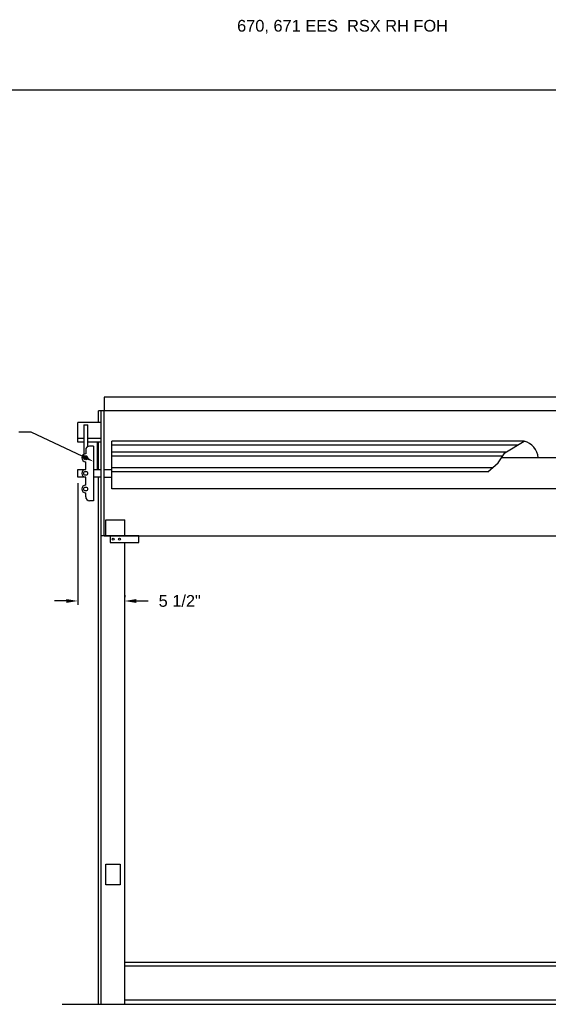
# Model space of a CAD drawing. Header units: inches. Extents: x 169.6 to 213.8, y 195 to 208.3.
# Tile 26 of 42: x 200.9 to 205.1, y 200.5 to 208.3. Entities that reach past the tile are written whole.
import ezdxf
from ezdxf import colors
from ezdxf.entities.mleader import LeaderData, LeaderLine
from ezdxf.math import Vec2, Vec3

# ---------------------------------------------------------------- set-up
doc = ezdxf.new("R2010")
doc.units = ezdxf.units.IN
doc.header["$LTSCALE"] = 0.25
doc.header["$MEASUREMENT"] = 0
for name, color, linetype in [('ANNOTATIONS', 1, 'Continuous'), ('MOTOR F.O.H. VERT - 18 HP', 7, 'Continuous'), ('RHX RH F.O.H.', 7, 'Continuous')]:
    doc.layers.add(name, color=color, linetype=linetype)
doc.styles.add('ARIAL', font='arial.ttf', dxfattribs={"height": 0.09375})
doc.dimstyles.new('STANDARD$0', dxfattribs={"dimtxt": 0.09375, "dimasz": 0.09375, "dimexe": 0.03125, "dimexo": 0.046875, "dimgap": 0.09, "dimtad": 0, "dimtih": 1, "dimtoh": 1, "dimdec": 4, "dimzin": 0, "dimdsep": 46, "dimtxsty": 'ARIAL', "dimcen": 0.09, "dimadec": 0, "dimazin": 0, "dimtfac": 1, "dimtdec": 4, "dimtofl": 0, "dimtmove": 0, "dimatfit": 1, "dimfxl": 1, "dimtolj": 1, "dimtzin": 0, "dimarcsym": 0})

# ---------------------------------------------------------------- blocks, each defined once
blk = doc.blocks.new('*D7')
at = {"layer": 'ANNOTATIONS', "color": 0, "lineweight": -2, "transparency": 16777216}
for p, q in [((201.3287, 204.6321), (201.3287, 203.6572)), ((201.7037, 203.7353), (201.7037, 203.7197)), ((201.235, 203.6884), (201.1412, 203.6884)), ((201.7975, 203.6884), (201.8912, 203.6884))]:
    blk.add_line(p, q, dxfattribs=at)
at = {"layer": 'ANNOTATIONS', "color": 0, "transparency": 16777216}
for points in [[(201.235, 203.704), (201.235, 203.6728), (201.3287, 203.6884)], [(201.7975, 203.704), (201.7975, 203.6728), (201.7037, 203.6884)]]:
    blk.add_solid(points, dxfattribs=at)
at = {"layer": 'defpoints', "color": 0, "transparency": 16777216}
for p in [(201.3287, 204.679), (201.7037, 203.6884), (201.7037, 203.6884)]:
    blk.add_point(p, dxfattribs=at)
at = {"layer": 'ANNOTATIONS', "color": 0, "transparency": 16777216, "insert": (202.1443, 203.6884), "char_height": 0.09375, "attachment_point": 5, "style": 'ARIAL'}
blk.add_mtext('\\A1;5 1/2"', dxfattribs=at)

msp = doc.modelspace()

# ---------------------------------------------------------------- linework, layer by layer
at = {"layer": 'defpoints'}
msp.add_lwpolyline([(213.75315, 195.04721), (194.28327, 195.04721), (194.28327, 207.78232), (213.75315, 207.78232)], close=True, dxfattribs=at)
at = {"layer": 'MOTOR F.O.H. VERT - 18 HP'}
for p, q in [((206.86779, 205.32157), (201.53967, 205.32157)), ((201.53967, 205.32157), (201.53967, 205.21024)), ((201.49279, 205.11649), (201.49279, 205.21024)), ((201.51623, 205.21024), (201.49279, 205.21024)), ((201.51623, 204.21024), (201.51623, 205.21024)), ((201.53967, 205.21024), (201.51623, 205.21024)), ((206.61384, 205.21024), (201.53967, 205.21024)), ((201.53967, 204.21024), (201.53967, 205.21024)), ((201.53967, 204.21024), (201.53967, 205.21024)), ((201.51623, 205.11649), (201.32873, 205.11649)), ((201.32873, 204.96024), (201.32873, 205.11649)), ((201.51623, 205.11649), (201.32873, 205.11649)), ((201.32873, 204.96024), (201.32873, 205.11649)), ((201.3767, 205.09883), (201.3767, 204.86291)), ((201.3767, 205.09883), (201.40795, 205.09883)), ((201.40795, 204.92541), (201.40795, 205.09883)), ((201.32873, 204.99149), (201.3767, 204.99149)), ((201.32873, 204.99149), (201.3767, 204.99149)), ((201.40795, 204.99149), (201.51623, 204.99149)), ((201.40795, 204.99149), (201.51623, 204.99149)), ((201.3767, 204.96024), (201.32873, 204.96024)), ((201.3767, 204.96024), (201.32873, 204.96024)), ((201.51623, 204.96024), (201.40795, 204.96024)), ((201.51623, 204.96024), (201.40795, 204.96024)), ((201.45373, 204.92899), (201.42248, 204.92899)), ((201.45373, 204.92899), (201.45373, 204.49149)), ((201.48498, 204.74149), (201.48498, 204.96024)), ((201.49279, 204.74149), (201.49279, 204.96024)), ((204.90311, 204.96734), (201.5996, 204.96734)), ((201.5996, 204.72303), (201.5996, 204.96734)), ((204.85099, 204.93609), (201.5996, 204.93609)), ((204.74821, 204.87447), (204.90311, 204.96734)), ((201.39123, 204.89774), (201.39123, 204.86649)), ((204.75622, 204.87928), (201.5996, 204.87928)), ((204.73057, 204.84803), (201.5996, 204.84803)), ((204.69541, 204.79533), (204.74821, 204.87447)), ((206.80785, 204.83524), (204.72204, 204.83524)), ((201.39123, 204.74149), (201.39123, 204.80399)), ((204.64845, 204.75428), (201.5996, 204.75428)), ((204.61271, 204.72303), (204.69541, 204.79533)), ((201.32873, 204.67899), (201.32873, 204.74149)), ((201.32873, 204.74149), (201.35998, 204.74149)), ((201.35998, 204.67899), (201.32873, 204.67899)), ((201.35998, 204.74149), (201.39123, 204.74149)), ((201.39123, 204.67899), (201.35998, 204.67899)), ((201.39123, 204.61649), (201.39123, 204.67899)), ((201.45373, 204.74149), (201.51623, 204.74149)), ((201.51623, 204.67899), (201.45373, 204.67899)), ((201.49279, 200.46024), (201.49279, 204.67899)), ((201.53967, 204.74149), (201.5996, 204.74149)), ((201.53967, 204.67899), (201.5996, 204.67899)), ((204.61271, 204.72303), (201.5996, 204.72303)), ((201.5996, 204.58524), (201.5996, 204.72303)), ((201.39123, 204.52274), (201.39123, 204.55399)), ((206.80785, 204.58524), (201.5996, 204.58524)), ((201.45373, 204.49149), (201.42248, 204.49149)), ((201.55309, 204.21024), (201.55309, 204.33788)), ((201.55309, 204.33788), (201.70373, 204.33788)), ((201.70373, 204.21024), (201.70373, 204.33788)), ((201.51623, 200.46024), (201.51623, 204.21024)), ((201.53967, 204.21024), (201.51623, 204.21024)), ((201.53967, 204.21024), (206.39452, 204.21024)), ((201.81767, 204.21024), (201.53967, 204.21024)), ((201.58687, 204.21024), (201.58687, 204.15782)), ((201.81767, 204.15782), (201.81767, 204.21024)), ((201.58687, 204.15782), (201.81767, 204.15782)), ((201.70373, 200.46024), (201.70373, 204.15782)), ((206.70373, 200.7945), (201.70373, 200.7945)), ((206.70373, 200.76325), (201.70373, 200.76325)), ((201.20373, 200.46024), (207.20373, 200.46024)), ((206.70373, 200.49149), (201.70373, 200.49149))]:
    msp.add_line(p, q, dxfattribs=at)
msp.add_lwpolyline([(201.5529, 201.41486), (201.5529, 201.57981), (201.66622, 201.57981), (201.66622, 201.41486)], close=True, dxfattribs=at)
for centre, radius in [((201.39123, 204.83524), 0.01562), ((201.39123, 204.71024), 0.01562), ((201.39123, 204.58524), 0.01562), ((201.61092, 204.18403), 0.00781), ((201.6621, 204.18403), 0.00781)]:
    msp.add_circle(centre, radius, dxfattribs=at)
for centre, radius, start, end in [((201.42248, 204.89774), 0.03125, 90, 180), ((204.86928, 204.82569), 0.14564, 3.759996, 76.569344), ((201.39123, 204.83524), 0.03125, 90, 270), ((201.39123, 204.71024), 0.03125, 90, 270), ((201.39123, 204.58524), 0.03125, 90, 270), ((201.42248, 204.52274), 0.03125, 180, 270)]:
    msp.add_arc(centre, radius, start, end, dxfattribs=at)
at = {"layer": 'RHX RH F.O.H.'}
msp.add_line((201.20373, 200.46024), (207.20373, 200.46024), dxfattribs=at)

# ---------------------------------------------------------------- texts
at = {"layer": 'ANNOTATIONS', "insert": (202.60373, 208.34134), "char_height": 0.09375, "width": 4.6220629, "attachment_point": 1, "line_spacing_factor": 0.86134, "style": 'ARIAL'}
msp.add_mtext('670, 671 EES  RSX RH FOH', dxfattribs=at)

# ---------------------------------------------------------------- dimensions: what is measured, and where the dimension line sits
at = {"layer": 'ANNOTATIONS'}
dim = msp.add_linear_dim(base=(201.70373, 203.68842), p1=(201.32873, 204.67899), p2=(201.70373, 203.68842), text='5 1/2"', dimstyle='STANDARD$0', dxfattribs=at)
dim.commit()
dim.dimension.update_dxf_attribs({"geometry": '*D7', "text_midpoint": (202.14433, 203.68842)})

# ---------------------------------------------------------------- leaders
ml = msp.add_multileader_mtext('Standard', dxfattribs=at)
ml.set_content('CHARGE WHEEL', color=256, style='ARIAL')
ml.set_leader_properties()
ml.build(insert=Vec2(0, 0))
ml.multileader.update_dxf_attribs({"dogleg_length": 0.36, "arrow_head_size": 0.09375})
ctx = ml.context
ctx.base_point, ctx.char_height, ctx.arrow_head_size, ctx.landing_gap_size, ctx.plane_origin = Vec3(199.6256, 205.04141), 0.09375, 0.09375, 0.09, Vec3(198.30201, 204.3958)
ctx.text_align_type = 2
notes = []
notes.append((ctx, [(1, (1, 1, 0), (200.95482, 205.04141), (-1, 0), 0.09796, [(0, [(201.45354, 204.80511)], 0, [])])]))
ctx.mtext.insert, ctx.mtext.alignment, ctx.mtext.flow_direction = Vec3(200.76687, 205.08909), 3, 5
for ctx, leaders in notes:
    for number, flags, end, landing, length, lines in leaders:
        leader = LeaderData()
        leader.index, (leader.has_last_leader_line, leader.has_dogleg_vector, leader.attachment_direction) = number, flags
        leader.last_leader_point, leader.dogleg_vector, leader.dogleg_length = Vec3(end), Vec3(landing), length
        for number, points, colour, breaks in lines:
            line = LeaderLine()
            line.index, line.vertices, line.color, line.breaks = number, Vec3.list(points), colors.encode_raw_color(colour), breaks
            leader.lines.append(line)
        ctx.leaders.append(leader)

doc.saveas('drawing.dxf')
